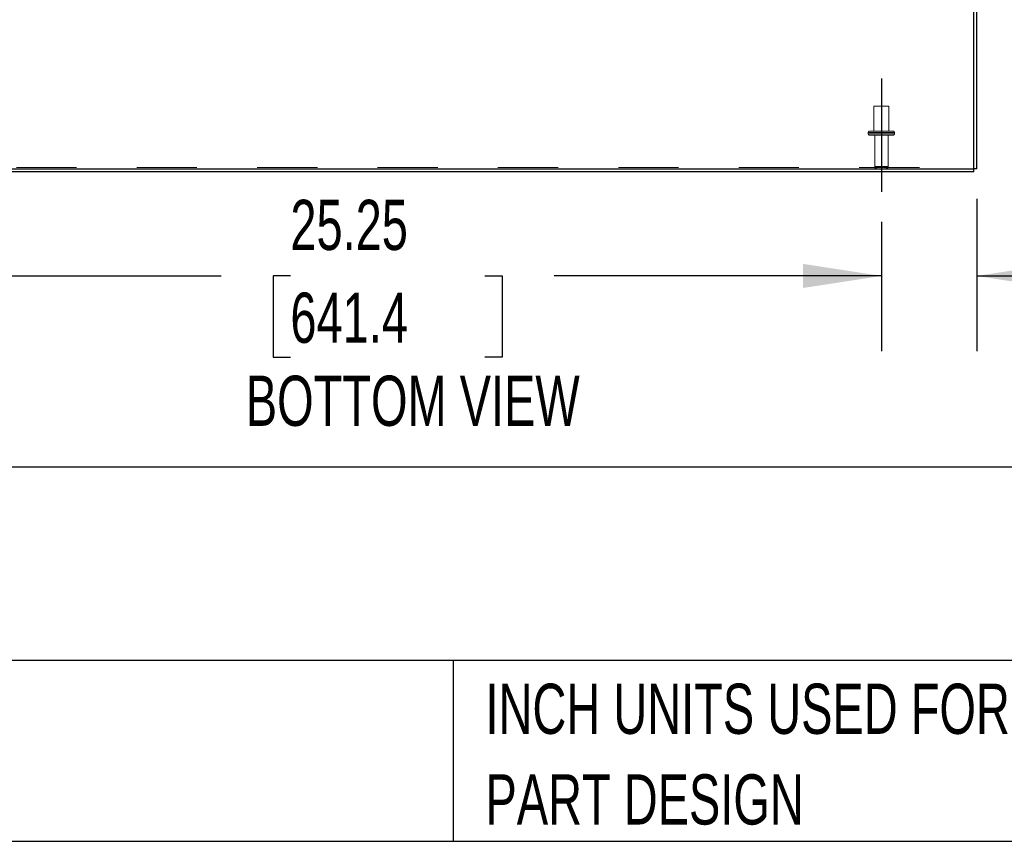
# Model space of a CAD drawing. Header units: inches. Extents: x 0.2 to 10.8, y 0.2 to 8.2.
# Tile 11 of 146: x 3.4 to 5.1, y 0.2 to 1.6. Entities that reach past the tile are written whole.
import ezdxf

# ---------------------------------------------------------------- set-up
doc = ezdxf.new("R2010")
doc.units = ezdxf.units.IN
doc.header["$MEASUREMENT"] = 0
doc.linetypes.add('CENTERX2', pattern=[0.8, 0.5, -0.1, 0.1, -0.1])
doc.linetypes.add('HIDDEN', pattern=[0.075, 0.05, -0.025])
for name, color, linetype in [('CENTER', 40, 'CENTERX2'), ('DIMENSIONS', 140, 'Continuous'), ('TEXT', 140, 'Continuous')]:
    doc.layers.add(name, color=color, linetype=linetype)
doc.styles.add('SLDTEXTSTYLE0', font='TXT', dxfattribs={"width": 0.7})
doc.dimstyles.new('SLDDIMSTYLE0', dxfattribs={"dimtxt": 0.084961, "dimasz": 0.13, "dimexe": 0, "dimexo": 0.0625, "dimgap": 0.02124, "dimtad": 0, "dimtih": 1, "dimtoh": 1, "dimlfac": 15, "dimrnd": 1e-09, "dimzin": 12, "dimdsep": 46, "dimtxsty": 'SLDTEXTSTYLE0', "dimsah": 1, "dimcen": 0.09, "dimadec": 0, "dimazin": 3, "dimtfac": 1, "dimtofl": 0, "dimtmove": 0, "dimatfit": 3, "dimfxl": 0, "dimfrac": 2, "dimtolj": 1, "dimtzin": 12, "dimarcsym": 0})
doc.dimstyles.new('SLDDIMSTYLE1', dxfattribs={"dimtxt": 0.084961, "dimasz": 0.13, "dimexe": 0, "dimexo": 0.0625, "dimgap": 0.02124, "dimtad": 0, "dimtih": 1, "dimtoh": 1, "dimlfac": 15, "dimrnd": 1e-09, "dimzin": 12, "dimdsep": 46, "dimtxsty": 'SLDTEXTSTYLE0', "dimsah": 1, "dimcen": 0.09, "dimadec": 0, "dimazin": 3, "dimtfac": 1, "dimtmove": 0, "dimatfit": 0, "dimfxl": 0, "dimfrac": 2, "dimtolj": 1, "dimtzin": 12, "dimarcsym": 0})

# ---------------------------------------------------------------- blocks, each defined once
blk = doc.blocks.new('SW_NOTE_0_3')
at = {"layer": 'TEXT', "color": 0, "char_height": 0.083333, "attachment_point": 1, "style": 'SLDTEXTSTYLE0'}
for s, insert in [('PART DIMENSIONS MAY DIFFER SLIGHTLY', (0, 0.1074)), ("DUE TO MANUFACTURER'S VARIANCES", (0, -0.0431))]:
    blk.add_mtext(s, dxfattribs=dict(at, insert=insert))
blk = doc.blocks.new('SW_NOTE_0_6')
at = {"layer": 'TEXT', "color": 0, "char_height": 0.083333, "attachment_point": 1, "style": 'SLDTEXTSTYLE0'}
for s, insert in [('INCH UNITS USED FOR', (0, 0.1074)), ('PART DESIGN', (0, -0.0431))]:
    blk.add_mtext(s, dxfattribs=dict(at, insert=insert))
blk = doc.blocks.new('_D_20')
at = {"layer": 'DIMENSIONS'}
for p, q in [((3.1811, 1.2784), (3.1811, 1.0636)), ((4.8645, 1.2784), (4.8645, 1.0636)), ((3.1811, 1.1886), (3.7677, 1.1886)), ((3.8828, 1.1886), (3.8543, 1.1886)), ((3.8543, 1.1886), (3.8543, 1.0535)), ((4.206, 1.1886), (4.2345, 1.1886)), ((4.2345, 1.1886), (4.2345, 1.0535)), ((4.8645, 1.1886), (4.3211, 1.1886)), ((3.8543, 1.0535), (3.8828, 1.0535)), ((4.2345, 1.0535), (4.206, 1.0535))]:
    blk.add_line(p, q, dxfattribs=at)
for points in [[(3.1811, 1.1886), (3.3111, 1.1686), (3.3111, 1.2086)], [(4.8645, 1.1886), (4.7345, 1.2086), (4.7345, 1.1686)]]:
    blk.add_solid(points, dxfattribs=at)
at = {"layer": 'DIMENSIONS', "char_height": 0.08333, "attachment_point": 1, "style": 'SLDTEXTSTYLE0'}
for s, insert in [('25.25', (3.8828, 1.315)), ('641.4', (3.8828, 1.1609))]:
    blk.add_mtext(s, dxfattribs=dict(at, insert=insert))
blk = doc.blocks.new('_D_21')
at = {"layer": 'DIMENSIONS'}
for p, q in [((5.0228, 1.3165), (5.0228, 1.0636)), ((4.8645, 1.2784), (4.8645, 1.0636)), ((4.8645, 1.1886), (4.6145, 1.1886)), ((5.0228, 1.1886), (5.2223, 1.1886)), ((5.3374, 1.1886), (5.3089, 1.1886)), ((5.3089, 1.1886), (5.3089, 1.0535)), ((5.5899, 1.1886), (5.6184, 1.1886)), ((5.6184, 1.1886), (5.6184, 1.0535)), ((5.3089, 1.0535), (5.3374, 1.0535)), ((5.6184, 1.0535), (5.5899, 1.0535))]:
    blk.add_line(p, q, dxfattribs=at)
for points in [[(4.8645, 1.1886), (4.7345, 1.2086), (4.7345, 1.1686)], [(5.0228, 1.1886), (5.1528, 1.1686), (5.1528, 1.2086)]]:
    blk.add_solid(points, dxfattribs=at)
at = {"layer": 'DIMENSIONS', "char_height": 0.08333, "attachment_point": 1, "style": 'SLDTEXTSTYLE0'}
for s, insert in [('2.38', (5.3374, 1.315)), ('60.3', (5.3374, 1.1609))]:
    blk.add_mtext(s, dxfattribs=dict(at, insert=insert))

msp = doc.modelspace()

# ---------------------------------------------------------------- linework, layer by layer
at = {"color": 7, "linetype": 'Continuous', "lineweight": 25}
for p, q in [((5.0179896, 1.3664828), (5.0179896, 2.1392247)), ((5.0227896, 1.3664828), (5.0227896, 2.1392221)), ((3.0275896, 1.3664828), (5.0179896, 1.3664828)), ((5.0179896, 1.3616828), (3.0299896, 1.3616828)), ((5.0227896, 1.3664828), (5.0179896, 1.3664828)), ((5.0179896, 1.3616828), (5.0179896, 1.3664828))]:
    msp.add_line(p, q, dxfattribs=at)
at = {"color": 7, "linetype": 'HIDDEN', "lineweight": 18}
for p, q in [((4.8769562, 1.4706162), (4.8519562, 1.4706162)), ((4.8519562, 1.4706162), (4.8519562, 1.4289495)), ((4.8769562, 1.4289495), (4.8769562, 1.4706162)), ((4.8861229, 1.4269495), (4.8427896, 1.4269495)), ((4.8861229, 1.4269495), (4.8427896, 1.4269495)), ((4.8861229, 1.4269495), (4.8427896, 1.4269495)), ((4.8427896, 1.4269495), (4.8427896, 1.4242828)), ((4.8861229, 1.4242828), (4.8427896, 1.4242828)), ((4.8861229, 1.4242828), (4.8427896, 1.4242828)), ((4.8861229, 1.4242828), (4.8427896, 1.4242828)), ((4.8841229, 1.4289495), (4.8447896, 1.4289495)), ((4.8861229, 1.4242828), (4.8861229, 1.4269495)), ((4.8841229, 1.4222828), (4.8447896, 1.4222828)), ((4.8533896, 1.4222828), (4.8533896, 1.3704828)), ((4.8755229, 1.3704828), (4.8755229, 1.4222828)), ((3.0275896, 1.3685114), (5.0179896, 1.3685114)), ((4.8755229, 1.3704828), (4.8535132, 1.3704828)), ((4.8755229, 1.3704828), (4.8535132, 1.3704828)), ((4.8755229, 1.3704828), (4.8535132, 1.3704828))]:
    msp.add_line(p, q, dxfattribs=at)
for centre, radius, start, end in [((4.8447896, 1.4269495), 0.002, 90, 180), ((4.8447896, 1.4242828), 0.002, 180, 270), ((4.8841229, 1.4269495), 0.002, 0, 90), ((4.8841229, 1.4242828), 0.002, 270, 0), ((4.8573896, 1.3704828), 0.004, 180, 270), ((4.8715229, 1.3704828), 0.004, 270, 0)]:
    msp.add_arc(centre, radius, start, end, dxfattribs=at)
at = {"layer": 'CENTER'}
msp.add_line((4.8644562, 1.5164562), (4.8644562, 1.3283609), dxfattribs=at)
at = {"layer": 'TEXT'}
for p, q in [((10.75, 0.8711066), (0.25, 0.8711066)), ((10.75, 0.55), (0.25, 0.55)), ((4.1529215, 0.55), (4.1529215, 0.25)), ((0.25, 0.25), (10.75, 0.25))]:
    msp.add_line(p, q, dxfattribs=at)

# ---------------------------------------------------------------- block references
for name, p in [('SW_NOTE_0_3', (1.7288399, 0.4042537)), ('SW_NOTE_0_6', (4.2068349, 0.4042537))]:
    msp.add_blockref(name, p, dxfattribs=at)

# ---------------------------------------------------------------- texts
at = {"layer": 'TEXT', "style": 'SLDTEXTSTYLE0'}
for s, insert, char_height, attachment_point in [('BOTTOM VIEW', (4.0860414, 1.0230174), 0.083333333, 2), ('HAMMOND HYGIENIC ENCLOSURES', (0.3136116, 0.7892674), 0.145833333, 1)]:
    msp.add_mtext(s, dxfattribs=dict(at, insert=insert, char_height=char_height, attachment_point=attachment_point))

# ---------------------------------------------------------------- dimensions: what is measured, and where the dimension line sits
at = {"layer": 'DIMENSIONS'}
for base, p1, p2, dimstyle, picture, middle in [((5.02278957, 1.18855354), (4.86445624, 1.32836086), (5.02278957, 1.36648284), 'SLDDIMSTYLE1', '_D_21', (5.46366345, 1.18855354)), ((4.8644562, 1.1885535), (3.1811229, 1.3283609), (4.8644562, 1.3283609), 'SLDDIMSTYLE0', '_D_20', (4.0443914, 1.1885535))]:
    dim = msp.add_linear_dim(base=base, p1=p1, p2=p2, dimstyle=dimstyle, dxfattribs=at)
    dim.commit()
    dim.dimension.update_dxf_attribs({"geometry": picture, "text_midpoint": middle, "dimtype": 160})

doc.saveas('drawing.dxf')
